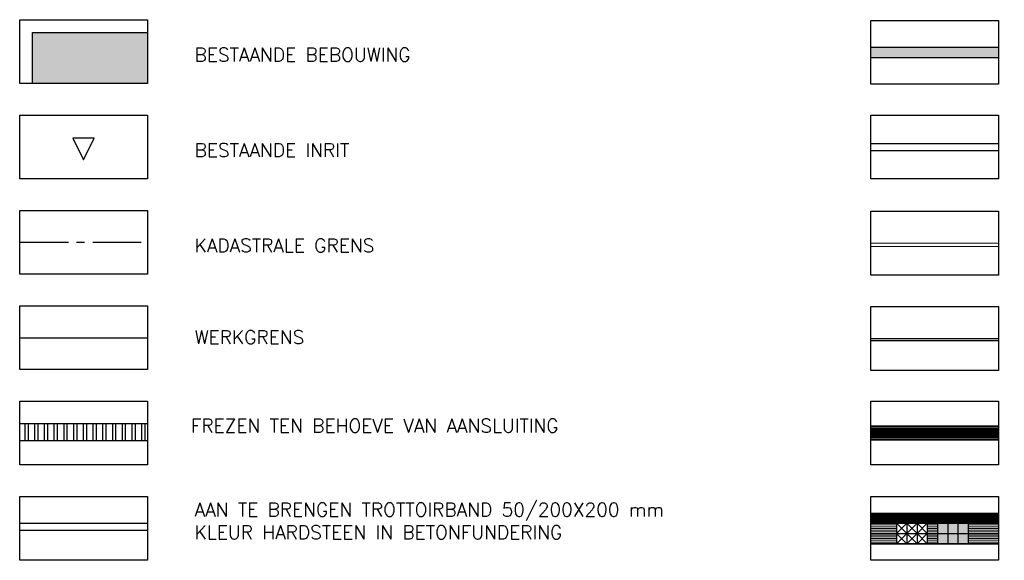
# Model space of a CAD drawing. Header units: metres. Extents: x 202922 to 203755, y 348928 to 349702.
# Tile 4 of 256: x 203067 to 203096, y 348930 to 348945. Entities that reach past the tile are written whole.
import ezdxf

# ---------------------------------------------------------------- set-up
doc = ezdxf.new("R2010")
doc.units = ezdxf.units.M
for name, pattern in [('1-200 CENTER', [4.28625, 2.8575, -0.47625, 0.47625, -0.47625]), ('1-200 HIDDEN', [0.9525, 0.635, -0.3175]), ('PH 1-1 STREEP', [2, 1, -1])]:
    doc.linetypes.add(name, pattern=pattern)
for name, color, linetype in [('PH-ALG-WERKGRENS', 3, '1-200 WERKGRENS'), ('PH-BEST-BEBOUWING', 1, 'Continuous'), ('PH-BEST-BEBOUWING-ARCERING', 254, 'Continuous'), ('PH-BEST-INRIT', 8, 'Continuous'), ('PH-BEST-KADASTRALE-GRENS', 240, '1-200 CENTER'), ('PH-NIEUW BUSPERRON-ELLEMENTEN', 7, 'Continuous'), ('PH-NIEUW-BAND-18-20', 200, 'Continuous'), ('PH-NIEUW-BAND-20-30', 210, 'Continuous'), ('PH-NIEUW-BAND-5-20', 150, 'Continuous'), ('PH-NIEUW-BAND-ARCERING', 143, 'Continuous'), ('PH-NIEUW-BLOKMARKERING BUSHALTE', 8, '1-200 HIDDEN'), ('PH-NIEUW-BUSPERRONBAND', 145, 'Continuous'), ('PH-NIEUW-FREESVAKKEN', 9, 'Continuous'), ('PH100', 7, 'Continuous')]:
    doc.layers.add(name, color=color, linetype=linetype)
for name, color, linetype, lineweight in [('PH-NIEUW-GELEIDELIJNTEGELS', 142, 'Continuous', 13), ('PH-NIEUW-OPSLUITBAND-10', 240, 'Continuous', 18), ('PH-NIEUW-OPSLUITBAND-6', 30, 'Continuous', 30)]:
    doc.layers.add(name, color=color, linetype=linetype, lineweight=lineweight)
doc.styles.add('ROMANS', font='romans.shx')
doc.linetypes.add('1-200 WERKGRENS', pattern='A,1.5,-0.6,["WERK",ROMANS,S=0.24,R=0,X=-0.5,Y=-0.12],-0.45', length=2.55)

# ---------------------------------------------------------------- blocks, each defined once
blk = doc.blocks.new('INRITSYMBOOL')
at = {"layer": 'PH-BEST-INRIT'}
blk.add_lwpolyline([(-0.315, 0.63), (0, 0), (0.315, 0.63)], close=True, dxfattribs=at)

msp = doc.modelspace()

# ---------------------------------------------------------------- hatches: boundary and pattern name
at = {"layer": 'PH-BEST-BEBOUWING-ARCERING'}
msp.add_hatch(color=256, dxfattribs=at).paths.add_polyline_path([(203070.699, 348943.577), (203070.699, 348945.077), (203067.324, 348945.077), (203067.324, 348943.577)])
at = {"layer": 'PH-NIEUW BUSPERRON-ELLEMENTEN'}
h = msp.add_hatch(color=142, dxfattribs=at)
h.dxf.hatch_style = 1
h.paths.add_polyline_path([(203094.803, 348930.664), (203093.903, 348930.664), (203093.903, 348930.064), (203094.803, 348930.064)])
at = {"layer": 'PH-NIEUW-BAND-ARCERING', "ltscale": 0.2, "transparency": 33554687}
h = msp.add_hatch(color=256, dxfattribs=at)
h.dxf.hatch_style = 1
h.paths.add_polyline_path([(203095.698, 348944.642), (203091.948, 348944.642), (203091.948, 348944.342), (203095.698, 348944.342)])
at = {"layer": 'PH-NIEUW-FREESVAKKEN'}
h = msp.add_hatch(dxfattribs=at)
h.set_pattern_fill('ANSI32', color=256, scale=0.03, angle=45, style=0)
h.set_pattern_definition([(90, (203069.68003, 348933.38107), (-0.28575, 6e-17), []), (90, (203069.77528, 348933.47632), (-0.28575, 6e-17), [])])
h.paths.add_polyline_path([(203070.699, 348933.096), (203070.699, 348933.596), (203066.949, 348933.596), (203066.949, 348933.096)])

# ---------------------------------------------------------------- linework, layer by layer
at = {"layer": 'PH-ALG-WERKGRENS'}
msp.add_lwpolyline([(203066.949, 348936.114), (203070.699, 348936.114)], dxfattribs=at)
at = {"layer": 'PH-BEST-BEBOUWING'}
msp.add_lwpolyline([(203067.324, 348943.577), (203067.324, 348945.077), (203070.699, 348945.077)], dxfattribs=at)
at = {"layer": 'PH-BEST-KADASTRALE-GRENS', "ltscale": 0.5}
msp.add_line((203066.949, 348938.914), (203070.699, 348938.914), dxfattribs=at)
at = {"layer": 'PH-NIEUW BUSPERRON-ELLEMENTEN'}
for p, q in [((203091.948, 348930.964), (203095.698, 348930.964)), ((203091.948, 348930.664), (203095.698, 348930.664)), ((203091.948, 348930.364), (203095.698, 348930.364)), ((203091.948, 348930.064), (203095.698, 348930.064))]:
    msp.add_line(p, q, dxfattribs=at)
for points in [[(203092.703, 348930.664), (203092.703, 348930.064)], [(203093.003, 348930.664), (203093.003, 348930.064)], [(203093.303, 348930.664), (203093.303, 348930.064)], [(203093.603, 348930.664), (203093.603, 348930.064)], [(203093.903, 348930.664), (203093.903, 348930.064)], [(203094.203, 348930.664), (203094.203, 348930.064)], [(203094.503, 348930.664), (203094.503, 348930.064)], [(203094.803, 348930.664), (203094.803, 348930.064)], [(203095.698, 348930.064), (203091.948, 348930.064)]]:
    msp.add_lwpolyline(points, dxfattribs=at)
at = {"layer": 'PH-NIEUW-BAND-18-20', "ltscale": 0.2}
for points in [[(203091.948, 348941.814), (203095.698, 348941.814)], [(203091.948, 348941.614), (203095.698, 348941.614)]]:
    msp.add_lwpolyline(points, dxfattribs=at)
at = {"layer": 'PH-NIEUW-BAND-20-30'}
for points in [[(203091.948, 348944.642), (203095.698, 348944.642)], [(203091.948, 348944.342), (203095.698, 348944.342)]]:
    msp.add_lwpolyline(points, dxfattribs=at)
at = {"layer": 'PH-NIEUW-BAND-5-20'}
for p, q in [((203066.949, 348930.664), (203070.699, 348930.664)), ((203066.949, 348930.464), (203070.699, 348930.464))]:
    msp.add_line(p, q, dxfattribs=at)
at = {"layer": 'PH-NIEUW-BLOKMARKERING BUSHALTE', "linetype": 'PH 1-1 STREEP', "ltscale": 0.3, "const_width": 0.3, "flags": 128}
msp.add_lwpolyline([(203091.948, 348930.814), (203095.698, 348930.814)], dxfattribs=at)
at = {"layer": 'PH-NIEUW-BUSPERRONBAND', "const_width": 0.335}
msp.add_lwpolyline([(203095.698, 348933.314), (203091.948, 348933.314)], dxfattribs=at)
at = {"layer": 'PH-NIEUW-BUSPERRONBAND', "color": 178, "const_width": 0.05}
for points in [[(203095.698, 348933.514), (203091.948, 348933.514)], [(203095.698, 348933.114), (203091.948, 348933.114)]]:
    msp.add_lwpolyline(points, dxfattribs=at)
at = {"layer": 'PH-NIEUW-FREESVAKKEN'}
for p, q in [((203066.949, 348933.596), (203070.699, 348933.596)), ((203066.949, 348933.096), (203070.699, 348933.096))]:
    msp.add_line(p, q, dxfattribs=at)
at = {"layer": 'PH-NIEUW-GELEIDELIJNTEGELS', "ltscale": 0.5}
for points in [[(203092.703, 348930.614), (203091.948, 348930.614)], [(203092.703, 348930.564), (203091.948, 348930.564)], [(203092.703, 348930.514), (203091.948, 348930.514)], [(203092.703, 348930.464), (203091.948, 348930.464)], [(203092.703, 348930.664), (203093.003, 348930.364)], [(203092.703, 348930.364), (203093.003, 348930.664)], [(203093.003, 348930.664), (203093.303, 348930.364)], [(203093.003, 348930.364), (203093.303, 348930.664)], [(203093.303, 348930.664), (203093.603, 348930.364)], [(203093.303, 348930.364), (203093.603, 348930.664)], [(203093.903, 348930.614), (203093.603, 348930.614)], [(203093.903, 348930.564), (203093.603, 348930.564)], [(203093.903, 348930.514), (203093.603, 348930.514)], [(203093.903, 348930.464), (203093.603, 348930.464)], [(203095.698, 348930.614), (203094.803, 348930.614)], [(203095.698, 348930.564), (203094.803, 348930.564)], [(203095.698, 348930.514), (203094.803, 348930.514)], [(203095.698, 348930.464), (203094.803, 348930.464)], [(203092.703, 348930.414), (203091.948, 348930.414)], [(203092.703, 348930.314), (203091.948, 348930.314)], [(203092.703, 348930.264), (203091.948, 348930.264)], [(203092.703, 348930.214), (203091.948, 348930.214)], [(203092.703, 348930.164), (203091.948, 348930.164)], [(203092.703, 348930.364), (203093.003, 348930.064)], [(203092.703, 348930.064), (203093.003, 348930.364)], [(203093.003, 348930.364), (203093.303, 348930.064)], [(203093.003, 348930.064), (203093.303, 348930.364)], [(203093.303, 348930.364), (203093.603, 348930.064)], [(203093.303, 348930.064), (203093.603, 348930.364)], [(203093.903, 348930.414), (203093.603, 348930.414)], [(203093.903, 348930.314), (203093.603, 348930.314)], [(203093.903, 348930.264), (203093.603, 348930.264)], [(203093.903, 348930.214), (203093.603, 348930.214)], [(203093.903, 348930.164), (203093.603, 348930.164)], [(203095.698, 348930.414), (203094.803, 348930.414)], [(203095.698, 348930.314), (203094.803, 348930.314)], [(203095.698, 348930.264), (203094.803, 348930.264)], [(203095.698, 348930.214), (203094.803, 348930.214)], [(203095.698, 348930.164), (203094.803, 348930.164)], [(203092.703, 348930.114), (203091.948, 348930.114)], [(203093.903, 348930.114), (203093.603, 348930.114)], [(203095.698, 348930.114), (203094.803, 348930.114)]]:
    msp.add_lwpolyline(points, dxfattribs=at)
at = {"layer": 'PH-NIEUW-OPSLUITBAND-10'}
msp.add_lwpolyline([(203091.948, 348938.892), (203095.698, 348938.892)], dxfattribs=at)
at = {"layer": 'PH-NIEUW-OPSLUITBAND-10', "ltscale": 0.5}
msp.add_lwpolyline([(203091.948, 348938.792), (203095.698, 348938.792)], dxfattribs=at)
at = {"layer": 'PH-NIEUW-OPSLUITBAND-6'}
for points in [[(203091.948, 348936.092), (203095.698, 348936.092)], [(203091.948, 348936.032), (203095.698, 348936.032)]]:
    msp.add_lwpolyline(points, dxfattribs=at)
at = {"layer": 'PH100', "color": 1}
for points in [[(203066.949, 348945.452), (203070.699, 348945.452), (203070.699, 348943.577), (203066.949, 348943.577)], [(203091.948, 348943.554), (203091.948, 348945.429), (203095.698, 348945.429), (203095.698, 348943.554)], [(203066.949, 348942.652), (203070.699, 348942.652), (203070.699, 348940.777), (203066.949, 348940.777)], [(203091.948, 348940.777), (203091.948, 348942.652), (203095.698, 348942.652), (203095.698, 348940.777)], [(203066.949, 348939.852), (203070.699, 348939.852), (203070.699, 348937.977), (203066.949, 348937.977)], [(203091.948, 348939.829), (203095.698, 348939.829), (203095.698, 348937.954), (203091.948, 348937.954)], [(203066.949, 348937.052), (203070.699, 348937.052), (203070.699, 348935.177), (203066.949, 348935.177)], [(203091.948, 348937.029), (203095.698, 348937.029), (203095.698, 348935.154), (203091.948, 348935.154)], [(203066.949, 348934.252), (203070.699, 348934.252), (203070.699, 348932.377), (203066.949, 348932.377)], [(203091.948, 348934.252), (203095.698, 348934.252), (203095.698, 348932.377), (203091.948, 348932.377)], [(203066.949, 348931.452), (203070.699, 348931.452), (203070.699, 348929.577), (203066.949, 348929.577)], [(203091.948, 348931.452), (203095.698, 348931.452), (203095.698, 348929.577), (203091.948, 348929.577)]]:
    msp.add_lwpolyline(points, close=True, dxfattribs=at)

# ---------------------------------------------------------------- block references
at = {"layer": 'PH-BEST-INRIT'}
msp.add_blockref('INRITSYMBOOL', (203068.824, 348941.338), dxfattribs=at)

# ---------------------------------------------------------------- texts
at = {"layer": 'PH100', "color": 2, "char_height": 0.4, "attachment_point": 1, "style": 'ROMANS'}
for s, insert, width in [('BESTAANDE BEBOUWING', (203072.085, 348944.621), 10.74286), ('BESTAANDE INRIT', (203072.085, 348941.821), 10.74286), ('KADASTRALE GRENS', (203072.085, 348939.021), 10.74286), ('WERKGRENS', (203072.085, 348936.329), 3.48571), ('\\A1;FREZEN TEN BEHOEVE VAN AANSLUITING', (203071.975, 348933.727), 16.26667), ('AAN TE BRENGEN TROTTOIRBAND 50/200X200 mm\\PKLEUR HARDSTEEN IN BETONFUNDERING', (203072.085, 348931.265), 16.26667)]:
    msp.add_mtext(s, dxfattribs=dict(at, insert=insert, width=width))

doc.saveas('drawing.dxf')
